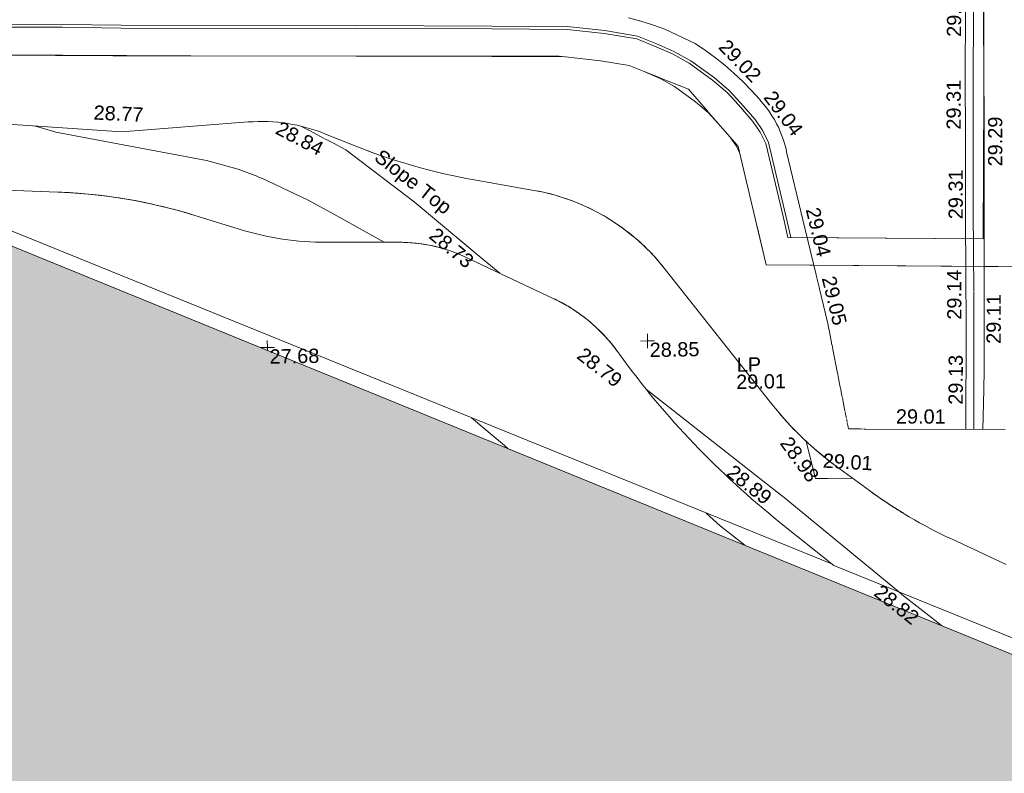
# Model space of a CAD drawing. Header units: millimetres. Extents: x -287732 to 520720, y -103372 to 287754.
# Tile 235 of 256: x 30742 to 56640, y 34038 to 53855. Entities that reach past the tile are written whole.
import ezdxf

# ---------------------------------------------------------------- set-up
doc = ezdxf.new("R2010")
doc.units = ezdxf.units.MM
doc.linetypes.add('IMPORT-UG_ELEC_STREET LIGHTING_QLB2 _2_', pattern=[2700, 1500, -300.0000000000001, 0, -250, 150, -300.0000000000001, 0, -200])
for name, color, linetype, lineweight, true_color in [('00_UAV_FURN_LAMP_POST', 7, 'Continuous', 9, 0xa50000), ('00_UAV_LEVEL_SPOT', 7, 'Continuous', 9, 0x666666), ('00_UAV_ROAD_MARKING_YELLOW_CONTINUOUS', 40, 'Continuous', 9, 0xffbf00), ('00_UAV_SLOPE_TOP', 40, 'Continuous', 9, 0xffbf00), ('01_DTM_CONTOUR_MNR', 7, 'Continuous', 9, 0xa5a552), ('12333-PUM-2D-U-0001-C01 - Rev2_REVIT IMPORT_dwg', 7, 'Continuous', 9, 0x767676), ('A_RHA_Line', 7, 'Continuous', 9, 0x00a600)]:
    doc.layers.add(name, color=color, linetype=linetype, lineweight=lineweight, true_color=true_color)
for name, color, linetype, lineweight in [('00_UAV_ROAD_EDGE', 7, 'Continuous', 9), ('00_UAV_SURFACE', 7, 'Continuous', 9), ('A_RHA_Detail', 7, 'Continuous', 9), ('A_RHA_Floor', 7, 'Continuous', 9)]:
    doc.layers.add(name, color=color, linetype=linetype, lineweight=lineweight)
doc.styles.add('Swis721 Lt BT_2', font='swissl.ttf', dxfattribs={"height": 375})

# ---------------------------------------------------------------- blocks, each defined once
blk = doc.blocks.new('12333-PUM-2D-U-0001-C01 - Rev2_REVIT IMPORT_dwg_UAV-V206-Site Location Plan Proposed')
at = {"layer": '00_UAV_LEVEL_SPOT', "color": 254, "true_color": 0xeaeaea, "flags": 128}
for points in [[(2.772139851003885e-10, -500.0000000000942), (1.386069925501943e-10, 1.386069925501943e-10), (-492.8870605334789, 1.386069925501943e-10)], [(500.0000000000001, 0), (0, 0), (0, 500.0000000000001)]]:
    blk.add_lwpolyline(points, dxfattribs=at)
blk = doc.blocks.new('12333-PUM-2D-U-0001-C01 - Rev2_REVIT IMPORT_dwg_UAV-V207-Site Location Plan Proposed')
at = {"layer": '00_UAV_LEVEL_SPOT', "color": 254, "true_color": 0xcccccc, "flags": 128}
for points in [[(0, -205.4966209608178), (0, 1.386069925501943e-10), (-479.4663044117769, 0)], [(500.0000000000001, 0), (0, 0), (0, 500.0000000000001)]]:
    blk.add_lwpolyline(points, dxfattribs=at)
blk = doc.blocks.new('12333-PUM-2D-U-0001-C01 - Rev2_REVIT IMPORT_dwg_MGS62954_T2_Galway_ITM_3d_Rev1-2077680-Site Location Plan Proposed')
at = {"layer": '00_UAV_ROAD_EDGE', "color": 254, "true_color": 0xeaeaea, "flags": 128}
for points in [[(533958875.3313907, 725601184.1519535), (533958899.3925, 725602482.3520001), (533958925.7706878, 725604077.5662371), (533958998.3925002, 725608469.3520001), (533958998.5640885, 725608489.3067082)], [(533958776.8315166, 725597517.8474048), (533958826.7295003, 725598561.8715003), (533958836.3599078, 725599081.4732978), (533958875.1589234, 725601174.8465996)]]:
    blk.add_lwpolyline(points, dxfattribs=at)
at = {"layer": '00_UAV_ROAD_MARKING_YELLOW_CONTINUOUS', "color": 254, "true_color": 0xeaeaea}
for p, q in [((533958396.8559272, 725601192.5037737), (533958400.0038773, 725601471.3358322)), ((533958392.0375203, 725600765.7097427), (533958396.2023583, 725601134.6134133)), ((533958396.2626278, 725601139.951833), (533958396.836116, 725601190.748982)), ((533958602.1755505, 725600999.4930067), (533958600.5077863, 725600851.7695278)), ((533958603.668969, 725601131.7736815), (533958602.282363, 725601008.954002)), ((533958389.8731846, 725600574.0020639), (533958391.9551153, 725600758.4106532)), ((533958388.8559132, 725600483.8964782), (533958389.8182667, 725600569.1376758))]:
    blk.add_line(p, q, dxfattribs=at)
at = {"layer": '00_UAV_ROAD_MARKING_YELLOW_CONTINUOUS', "color": 254, "true_color": 0xeaeaea, "flags": 128}
for points in [[(533958754.2971504, 725609785.8606826), (533958687.7796368, 725606844.3943532), (533958653.3473029, 725604791.6533731), (533958627.7796369, 725603267.394353), (533958603.8727623, 725601149.8248274)], [(533958400.0709427, 725601477.2762069), (533958420.313832, 725603270.3054502), (533958451.9863532, 725605158.515595), (533958480.3335288, 725606848.4797163), (533958555.0513247, 725610152.5701576)], [(533958600.4299399, 725600844.8742256), (533958594.7796369, 725600344.3943532), (533958584.0839595, 725599795.2891512), (533958539.8203549, 725597522.8407136)], [(533958332.3806762, 725597527.2110156), (533958383.7039746, 725600162.0969553), (533958387.3169982, 725600347.58592), (533958388.7831026, 725600477.4472294)]]:
    blk.add_lwpolyline(points, dxfattribs=at)
at = {"layer": '00_UAV_SLOPE_TOP', "color": 254, "true_color": 0xeaeaea}
for p, q in [((533941183.4330645, 725605694.3107231), (533940977.7678569, 725605806.6080195)), ((533941593.4783091, 725605470.4178596), (533941188.1742454, 725605691.7219441))]:
    blk.add_line(p, q, dxfattribs=at)
at = {"layer": '00_UAV_SLOPE_TOP', "color": 254, "true_color": 0xeaeaea, "flags": 128}
for points in [[(533946148.9591239, 725601844.3572689), (533945719.2663844, 725602215.1299084), (533943926.7295003, 725603761.8715003), (533942156.7295002, 725605162.8715), (533941828.9032702, 725605341.8711457), (533941604.4553748, 725605464.4241632)], [(533956488.2486309, 725593291.3561932), (533953519.7295002, 725595818.8715004), (533953449.5720801, 725595875.9183012), (533949951.7674934, 725598720.0730877)]]:
    blk.add_lwpolyline(points, dxfattribs=at)
at = {"layer": '00_UAV_SLOPE_TOP', "color": 254, "true_color": 0xcccccc, "flags": 128}
blk.add_lwpolyline([(533957599.8178498, 725592379.7536377), (533957268.9388157, 725592650.2232214), (533956575.7295002, 725593216.8715001), (533956488.2486309, 725593291.3561932)], dxfattribs=at)
at = {"layer": '00_UAV_SURFACE', "color": 254, "true_color": 0xeaeaea, "flags": 128}
blk.add_lwpolyline([(533955333.4242669, 725596292.9667559), (533954671.6445437, 725596298.3416167), (533954358.0595003, 725596300.8885002), (533954129.6455399, 725597284.5345405)], dxfattribs=at)
at = {"layer": '01_DTM_CONTOUR_MNR', "color": 254, "true_color": 0xeaeaea, "flags": 128}
for points in [[(533939826.3055165, 725604496.4859375), (533939315.0830984, 725604705.907365), (533938486.0656319, 725604942.1350487), (533934533.7923511, 725605755.5786558), (533933973.2107291, 725605931.2372928)], [(533943117.7725127, 725602712.4830853), (533941731.2438647, 725603523.9568511), (533941122.6542716, 725603861.9007004), (533939951.2572068, 725604445.2996819), (533939828.2477383, 725604495.6903094)]]:
    blk.add_lwpolyline(points, dxfattribs=at)
at = {"layer": '01_DTM_CONTOUR_MNR', "color": 254, "true_color": 0xcccccc, "flags": 128}
for points in [[(533946286.4491226, 725597228.6012495), (533946194.4482389, 725597313.1645365), (533945335.6918891, 725598059.6154943)], [(533952463.5516464, 725594581.1290824), (533951824.9238275, 725595108.2553089), (533951463.1958082, 725595447.6876363)]]:
    blk.add_lwpolyline(points, dxfattribs=at)
at = {"xscale": 0.375, "yscale": 0.375, "zscale": 0.375}
for name, p in [('12333-PUM-2D-U-0001-C01 - Rev2_REVIT IMPORT_dwg_UAV-V207-Site Location Plan Proposed', (533940000.0000001, 725600000.0000001)), ('12333-PUM-2D-U-0001-C01 - Rev2_REVIT IMPORT_dwg_UAV-V206-Site Location Plan Proposed', (533950000.0000001, 725600000.0000001))]:
    blk.add_blockref(name, p, dxfattribs=at)
at = {"layer": '00_UAV_FURN_LAMP_POST', "color": 251, "true_color": 0x666666, "char_height": 375, "attachment_point": 1, "line_spacing_factor": 1.005061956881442, "style": 'Swis721 Lt BT_2'}
for s, insert, width in [('LP', (533952334.9108425, 725599519.454587), 707.5855621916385), ('29.01', (533952312.367331, 725599068.8924886), 1495.902363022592)]:
    blk.add_mtext(s, dxfattribs=dict(at, insert=insert, width=width))
at = {"layer": '00_UAV_LEVEL_SPOT', "char_height": 375, "width": 1495.902363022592, "attachment_point": 1, "line_spacing_factor": 1.005061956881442, "style": 'Swis721 Lt BT_2'}
for s, insert in [('27.68', (533940051.8765643, 725599949.1441547)), ('28.85', (533950051.8765643, 725599949.1441547))]:
    blk.add_mtext(s, dxfattribs=dict(at, insert=insert))
at = {"layer": '00_UAV_ROAD_EDGE', "color": 251, "true_color": 0x666666, "char_height": 375, "width": 1495.902363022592, "attachment_point": 1, "line_spacing_factor": 1.005061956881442, "style": 'Swis721 Lt BT_2'}
for s, insert, rotation in [('29.29', (533959037.3164892, 725604429.9731948), 89.05265320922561), ('29.11', (533958914.0717717, 725599766.4945974), 88.93818969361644)]:
    blk.add_mtext(s, dxfattribs=dict(at, insert=insert, rotation=rotation))
at = {"layer": '00_UAV_ROAD_MARKING_YELLOW_CONTINUOUS', "color": 251, "true_color": 0x666666, "char_height": 375, "width": 1495.902363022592, "attachment_point": 1, "line_spacing_factor": 1.005061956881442, "style": 'Swis721 Lt BT_2'}
for s, insert, rotation in [('29.53', (533958011.4734232, 725607856.5143775), 88.70454973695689), ('29.02', (533952251.3449557, 725607928.2690375), 313.0835974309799), ('29.04', (533953450.2862108, 725606561.7626765), 305.8300317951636), ('29.31', (533957961.0192683, 725605416.7861624), 89.03902030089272), ('29.31', (533957973.5435366, 725603058.952041), 89.03902030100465), ('29.04', (533954584.8792185, 725603463.7113545), 282.58570518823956), ('29.05', (533954974.5452116, 725601652.6346061), 282.5857051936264), ('29.14', (533957891.7171065, 725600418.4195764), 89.26610917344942), ('29.13', (533957886.7650113, 725598184.1793584), 88.88411238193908), ('29.01', (533956502.0609384, 725598087.7165033), 358.79308131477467), ('29.01', (533954571.1292137, 725596962.6848657), 355.7418279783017)]:
    blk.add_mtext(s, dxfattribs=dict(at, insert=insert, rotation=rotation))
at = {"layer": '00_UAV_SLOPE_TOP', "color": 251, "true_color": 0x666666, "char_height": 375, "attachment_point": 1, "line_spacing_factor": 1.005061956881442, "style": 'Swis721 Lt BT_2'}
for s, insert, width, rotation in [('28.77', (533935551.1918698, 725606447.9590595), 1495.902363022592, 356.33466408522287), ('28.84', (533940462.6447457, 725605963.8054714), 1495.902363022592, 331.3645813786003), ('Slope Top', (533943104.2734818, 725605189.6484576), 2763.857699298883, 320.96691237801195), ('28.73', (533944518.2487267, 725603107.6323081), 1495.902363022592, 319.2097959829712), ('28.79', (533948342.2555825, 725599886.7076396), 1495.902363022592, 320.9244854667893), ('28.89', (533952221.6006255, 725596734.0629512), 1495.902363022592, 320.88455355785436), ('28.82', (533956045.5884639, 725593513.6225127), 1495.902363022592, 320.6163269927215)]:
    blk.add_mtext(s, dxfattribs=dict(at, insert=insert, width=width, rotation=rotation))
at = {"layer": '00_UAV_SURFACE', "color": 251, "true_color": 0x666666, "insert": (533953726.1408479, 725597461.6958177), "char_height": 375, "width": 1495.902363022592, "attachment_point": 1, "rotation": 304.9365471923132, "line_spacing_factor": 1.005061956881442, "style": 'Swis721 Lt BT_2'}
blk.add_mtext('28.98', dxfattribs=at)
blk = doc.blocks.new('12333-PUM-2D-U-0001-C01 - Rev2_REVIT IMPORT_dwg-1620468-Site Location Plan Proposed')
blk.add_blockref('12333-PUM-2D-U-0001-C01 - Rev2_REVIT IMPORT_dwg_MGS62954_T2_Galway_ITM_3d_Rev1-2077680-Site Location Plan Proposed', (-533641079.6498471, -725615854.3561786))

msp = doc.modelspace()

# ---------------------------------------------------------------- hatches: boundary and pattern name
at = {"layer": 'A_RHA_Detail', "true_color": 0xff80c0}
h = msp.add_hatch(color=231, dxfattribs=at)
h.paths.add_polyline_path([(56188.28042545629, 24.99999962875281), (65283.05521156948, 24.99999962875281), (65283.05521156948, 22870.95558491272), (88583.301808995, 22870.95558491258), (88583.301808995, 36514.72878646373), (58436.48823028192, 36514.72878646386), (27815.30860791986, 49010.81821995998), (23668.6203268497, 30036.46950734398), (53307.6900862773, 23736.49074818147), (53307.6900862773, 14330.02375410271), (56155.84326007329, 14338.3166313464), (56184.85014944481, 1695.000547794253), (56184.85025759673, 205.5228286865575), (56084.50000007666, 200.5778279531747), (56084.50000007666, 24.99999962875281)])
h.paths.add_polyline_path([(24586.91955213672, 33847.40526666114), (24586.89580502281, 33847.41031426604), (24501.47018237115, 33847.41031426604)])
h.paths.add_polyline_path([(104690.1273206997, 36764.46481787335), (106330.8217241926, 36764.46481787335), (106330.8217241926, 43494.46481787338), (99600.82172419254, 43494.46481787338), (99600.82172419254, 36764.46481787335), (100733.7848329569, 36764.46481787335)])

# ---------------------------------------------------------------- linework, layer by layer
at = {"layer": 'A_RHA_Floor', "color": 253, "true_color": 0xaaaaaa}
for p, q in [((56097.54117045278, 51920.9264131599), (56121.84851932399, 60006.03537411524)), ((56094.99484407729, 55563.48279006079), (56097.54117045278, 51920.9264131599)), ((20786.74577287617, 53700.74062143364), (31855.44242492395, 53655.31328403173)), ((31856.07467645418, 53727.8222301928), (20787.02345767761, 53773.25102302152)), ((31855.44242492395, 53655.31328403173), (33408.50068875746, 53631.44375997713)), ((33408.60607236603, 53707.11842445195), (31856.07467645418, 53727.8222301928)), ((33408.50068875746, 53631.44375997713), (39595.30105682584, 53622.82810084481)), ((39595.45881294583, 53698.50269236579), (33408.60607236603, 53707.11842445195)), ((39595.30105682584, 53622.82810084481), (43162.99017577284, 53612.92154110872)), ((43163.38924427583, 53688.59546259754), (39595.45881294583, 53698.50269236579)), ((43162.99017577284, 53612.92154110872), (45140.19350257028, 53597.55792744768)), ((45144.51242386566, 53673.20139014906), (43163.38924427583, 53688.59546259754)), ((46128.44927600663, 53568.21567815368), (45144.51242386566, 53673.20139014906)), ((45140.19350257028, 53597.55792744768), (46118.11172886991, 53493.21440063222)), ((46118.11172886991, 53493.21440063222), (46970.48109912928, 53348.96963334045)), ((46991.03210328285, 53422.24250788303), (46128.44927600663, 53568.21567815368)), ((47471.55557456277, 53230.73125073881), (46991.03210328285, 53422.24250788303)), ((46970.48109912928, 53348.96963334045), (47442.35261347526, 53160.90658881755)), ((47442.35261347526, 53160.90658881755), (47913.26991403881, 52954.55147971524)), ((47946.82280589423, 53022.4700098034), (47471.55557456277, 53230.73125073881)), ((33193.00946149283, 52908.69770523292), (19283.330420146, 52982.71687697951)), ((39593.79199579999, 52898.9413901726), (35241.73361883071, 52905.00201116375)), ((43159.17277325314, 52889.04124006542), (39593.79199579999, 52898.9413901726)), ((45098.87963769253, 52873.96898786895), (43159.17277325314, 52889.04124006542)), ((46019.22499701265, 52775.7684655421), (45098.87963769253, 52873.96898786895)), ((47913.26991403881, 52954.55147971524), (48354.30910828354, 52710.91056821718)), ((48395.03368563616, 52774.86728271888), (47946.82280589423, 53022.4700098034)), ((47163.00342849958, 52492.97903512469), (46773.89465516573, 52648.0572254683)), ((48354.30910828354, 52710.91056821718), (48966.32300245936, 52265.32997073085)), ((49013.23730179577, 52324.78021885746), (48395.03368563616, 52774.86728271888)), ((47592.31023577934, 52304.85756888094), (47163.00342849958, 52492.97903512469)), ((49401.8854501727, 51992.8466430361), (49013.23730179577, 52324.78021885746)), ((47964.74664358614, 52099.11452588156), (47592.31023577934, 52304.85756888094)), ((48517.55100216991, 51696.64180625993), (47964.74664358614, 52099.11452588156)), ((48966.32300245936, 52265.32997073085), (49349.42702757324, 51938.13147641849)), ((49349.42702757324, 51938.13147641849), (49645.30189614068, 51619.86929982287)), ((49701.58905958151, 51670.46602480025), (49401.8854501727, 51992.8466430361)), ((48847.62114764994, 51414.73807395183), (48517.55100216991, 51696.64180625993)), ((49645.30189614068, 51619.86929982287), (50026.44590077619, 51181.29978693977)), ((50086.62816633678, 51227.41454957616), (49701.58905958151, 51670.46602480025)), ((27525.21811280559, 51296.25671396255), (33431.68220105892, 50908.29342160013)), ((49106.87111155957, 51135.87201733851), (48847.62114764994, 51414.73807395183)), ((33431.68220105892, 50908.29342160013), (36750.66167193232, 51164.76322076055)), ((50026.44590077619, 51181.29978693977), (50220.39149885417, 50893.00171476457)), ((50286.00271070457, 50931.04640659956), (50086.62816633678, 51227.41454957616)), ((38789.40501997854, 50847.90870613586), (39453.09074670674, 50578.59258446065)), ((50220.39149885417, 50893.00171476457), (50363.90259458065, 50602.43628815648)), ((50435.55185133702, 50628.25581282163), (50286.00271070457, 50931.04640659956)), ((49592.76889421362, 50529.07445351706), (49450.75541583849, 50740.17598117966)), ((49678.52136243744, 50355.45232100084), (49592.76889421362, 50529.07445351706)), ((50363.90259458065, 50602.43628815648), (50829.02914618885, 48642.35778915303)), ((50902.70602900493, 48659.63274361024), (50435.55185133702, 50628.25581282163)), ((31746.90704777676, 49321.83352280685), (27627.09809662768, 49473.6050472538)), ((27627.09809662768, 49473.6050472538), (52119.91640636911, 39534.69786509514)), ((42748.55040704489, 49632.85660466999), (44268.78355022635, 49366.48764818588)), ((36518.59775058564, 48346.4612799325), (35320.89895708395, 48715.7968562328)), ((50376.88585847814, 47412.49146740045), (50123.97687828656, 48478.2690555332)), ((50829.02914618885, 48642.35778915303), (50948.54549542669, 48126.40459498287)), ((51026.35761506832, 48125.82769344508), (50902.70602900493, 48659.63274361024)), ((56087.75799445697, 48666.8469851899), (56087.91043595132, 48088.30118317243)), ((50356.05234000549, 47476.42545080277), (50146.55924404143, 48380.80909964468)), ((56087.91043595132, 48088.30118317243), (56086.01867668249, 48088.31520873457)), ((44775.9811756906, 46526.1163442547), (42450.57472735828, 47619.1448573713)), ((56481.34634932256, 47361.88185566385), (50372.21370609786, 47406.65668267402)), ((47694.11570982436, 47324.9892032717), (50526.68459100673, 43744.55091088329)), ((50739.74895966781, 40635.60116214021), (52156.23939730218, 39505.72449626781)), ((55247.33264748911, 40200.32329079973), (56689.76239354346, 39529.04403080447))]:
    msp.add_line(p, q, dxfattribs=at)
at = {"layer": 'A_RHA_Floor', "color": 254, "true_color": 0xdddddd}
for p, q in [((47045.80121083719, 53828.68549601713), (46755.0873558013, 53905.16029375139)), ((47333.05764041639, 53740.10394317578), (47054.79995015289, 53825.91054576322)), ((47614.95285884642, 53640.06779736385), (47333.05764041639, 53740.10394317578)), ((47710.69320298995, 53603.08981190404), (47614.95285884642, 53640.06779736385)), ((48504.9621901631, 53229.75350732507), (47710.69320298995, 53603.08981190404)), ((48780.72944047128, 53045.16246205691), (48504.9621901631, 53229.75350732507)), ((19029.65292103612, 52984.06680017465), (35241.73361883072, 52905.00201116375)), ((44934.54034293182, 52891.50393213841), (45098.87963769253, 52873.96898786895)), ((49039.38194809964, 52855.87637892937), (48780.72944047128, 53045.16246205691)), ((49285.99414187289, 52659.16388736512), (49039.38194809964, 52855.87637892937)), ((46019.22499701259, 52775.76846554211), (46773.89465516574, 52648.0572254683)), ((49528.04230444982, 52449.06146127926), (49285.99414187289, 52659.16388736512)), ((47163.00342849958, 52492.97903512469), (47589.10453431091, 52323.15765631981)), ((47599.33626978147, 52319.07982736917), (48332.54672631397, 52026.8608939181)), ((49761.10543316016, 52228.98336376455), (49528.04230444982, 52449.06146127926)), ((49984.74821113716, 51999.33864208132), (49761.10543316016, 52228.98336376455)), ((48332.54672631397, 52026.8608939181), (48849.95917719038, 51431.49188950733)), ((50197.42533991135, 51761.81780534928), (49984.74821113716, 51999.33864208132)), ((50240.09352827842, 51711.67520207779), (50197.42533991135, 51761.81780534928)), ((50315.88169056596, 51623.71358554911), (50240.09352827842, 51711.67520207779)), ((50391.01267558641, 51528.74613127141), (50315.88169056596, 51623.71358554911)), ((48861.43259226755, 51418.28981889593), (49610.73441222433, 50556.09356174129)), ((50462.10093643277, 51430.71581645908), (50391.01267558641, 51528.74613127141)), ((50529.02175314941, 51329.79462989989), (50462.10093643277, 51430.71581645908)), ((50591.65773222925, 51226.15960859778), (50529.02175314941, 51329.79462989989)), ((50649.76733183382, 51120.23255845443), (50591.65773222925, 51226.15960859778)), ((50697.23872336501, 51025.01743435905), (50649.76733183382, 51120.23255845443)), ((50746.86252570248, 50914.85961975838), (50697.23872336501, 51025.01743435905)), ((50791.93174555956, 50802.46634430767), (50746.86252570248, 50914.85961975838)), ((50832.2548899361, 50688.28435407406), (50791.93174555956, 50802.46634430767)), ((49620.32796007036, 50545.0545907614), (49638.48718188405, 50524.15938850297)), ((50867.76121850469, 50572.51396334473), (50832.2548899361, 50688.28435407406)), ((50898.18740378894, 50456.12728223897), (50867.76121850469, 50572.51396334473)), ((50914.3452802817, 50384.36723227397), (50898.18740378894, 50456.12728223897)), ((51342.41018129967, 48588.1494486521), (50914.3452802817, 50384.36723227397)), ((51691.34328553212, 47144.25676018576), (51342.41018129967, 48588.1494486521)), ((50948.54549542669, 48126.40459498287), (56086.01867668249, 48088.31520869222)), ((51769.11037016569, 46822.45489184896), (51692.37104346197, 47140.00387577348)), ((56118.94436423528, 47364.53795877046), (56474.5606785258, 47361.93158894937)), ((51938.42512399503, 46121.82679995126), (51771.76935357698, 46811.45196132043)), ((51982.94724742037, 45937.5932959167), (51938.75845007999, 46120.44748944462)), ((52003.80426766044, 45833.07350637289), (51984.81037462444, 45929.88363548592)), ((52027.68059026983, 45711.37808194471), (52005.53514580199, 45824.25137938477)), ((52107.45499608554, 45304.77525901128), (52029.66388998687, 45701.26938535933)), ((52130.12623687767, 45189.22202597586), (52108.86866736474, 45297.56990628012)), ((52244.97956106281, 44603.82517645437), (52132.04185277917, 45179.4583075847)), ((52259.06881708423, 44532.01353194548), (52246.18823077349, 44597.66469789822)), ((52280.53259030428, 44422.61465027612), (52260.91927034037, 44522.58194157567)), ((52325.08956542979, 44195.51183851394), (52281.55440559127, 44417.40655156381)), ((52338.35616082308, 44127.89321970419), (52327.16551716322, 44184.93090310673)), ((52369.03016154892, 43971.55065396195), (52340.32627786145, 44117.85171402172)), ((52376.15461125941, 43935.23798783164), (52369.1850284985, 43970.76131133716)), ((52391.26445169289, 43858.22451826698), (52379.87623147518, 43916.2692312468)), ((52399.5993367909, 43815.74237408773), (52392.22823810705, 43853.31218739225)), ((52439.76819608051, 43611.00538590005), (52401.34530631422, 43806.84332771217)), ((52451.86407486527, 43549.35380216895), (52440.6660697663, 43606.42900615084)), ((52461.21118804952, 43501.71242435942), (52454.04821858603, 43538.22142213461)), ((52473.07615250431, 43441.23778976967), (52463.76278475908, 43488.70717017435)), ((52484.73645403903, 43381.80630329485), (52474.43113265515, 43434.33158033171)), ((52494.67198674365, 43331.16580520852), (52489.02673998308, 43359.93910969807)), ((52506.87899035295, 43268.94782844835), (52496.62084819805, 43321.23263728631)), ((52530.62501231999, 43147.91653443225), (52509.54136747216, 43255.37793668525)), ((52540.90425566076, 43095.5241747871), (52531.79610989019, 43141.94755762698)), ((52584.79724001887, 43093.0460607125), (52547.60653819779, 43093.18037225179)), ((52730.79414699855, 43092.51880340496), (52589.46071733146, 43093.02921890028)), ((52780.89255425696, 43092.33787661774), (52741.96973451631, 43092.47844357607)), ((52848.95164211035, 43092.09208612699), (52781.55242628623, 43092.33549353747)), ((52931.99921232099, 43091.79216581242), (52855.14413310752, 43092.06972239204)), ((52977.16198868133, 43091.62906370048), (52951.69812811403, 43091.72102459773)), ((56666.39766664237, 43078.30565461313), (52988.27540409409, 43091.58892840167)), ((58911.62749100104, 36764.46481787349), (52156.23939730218, 39505.72449626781))]:
    msp.add_line(p, q, dxfattribs=at)
at = {"layer": 'A_RHA_Floor', "color": 7, "true_color": 0xf1f1f1}
for p, q in [((33193.00946149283, 52908.69770523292), (33407.49261246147, 52907.55635142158)), ((33407.49261246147, 52907.55635142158), (44934.54034293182, 52891.50393213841)), ((33446.58671915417, 52907.50190947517), (33699.8652602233, 52907.1491970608)), ((33701.87508643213, 52907.14639820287), (33956.08613993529, 52906.79238718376)), ((33957.45449996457, 52906.79048162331), (34213.13808092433, 52906.43441998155)), ((34213.79366137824, 52906.43350702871), (34469.47877296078, 52906.07744325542)), ((34470.87475495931, 52906.07549922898), (34726.95986431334, 52905.71887842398)), ((34727.48725618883, 52905.71814398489), (34984.02634434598, 52905.36089097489)), ((56097.54117045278, 51920.9264131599), (56086.01867668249, 48088.31520869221)), ((49638.48718188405, 50524.15938850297), (50123.97687828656, 48478.2690555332)), ((50124.25208146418, 48477.10932850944), (50146.55924404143, 48380.80909964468)), ((51026.35761506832, 48125.82769344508), (56086.01867668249, 48088.31520873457)), ((50356.05234000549, 47476.42545080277), (50372.21370609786, 47406.65668267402)), ((56118.94436423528, 47364.53795877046), (50378.28100497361, 47406.61221445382)), ((56880.97932342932, 47358.9528805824), (56474.5606785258, 47361.93158894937)), ((56481.34634932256, 47361.88185566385), (56880.97932342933, 47358.95288058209))]:
    msp.add_line(p, q, dxfattribs=at)
at = {"layer": 'A_RHA_Floor', "color": 7, "true_color": 0xf9f9f9}
for p, q in [((40740.51084199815, 48001.00226698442), (38811.194599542, 48001.00226698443)), ((46466.27423361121, 45127.11482922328), (46518.27677595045, 45055.40361367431)), ((53092.12354406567, 41473.73374072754), (52227.24671551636, 42106.66457431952)), ((53092.12354406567, 41473.73374072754), (53092.1235440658, 41473.73374072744))]:
    msp.add_line(p, q, dxfattribs=at)
at = {"layer": 'A_RHA_Floor', "color": 253, "true_color": 0xaaaaaa}
for centre, radius, start, end in [((37097.35972316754, 46678.13860293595), 4500, 67.9132451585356, 94.41867544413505), ((37097.35972316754, 46678.13860293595), 4499.999999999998, 67.91324515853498, 94.41867544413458), ((45544.45381522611, 65589.76495598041), 16200, 247.9132451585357, 260.0617546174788), ((45544.45381522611, 65589.76495598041), 16200.00000000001, 247.9132451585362, 260.061754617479), ((31236.65829814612, 35471.22897955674), 13859.99999999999, 72.86175466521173, 87.89020868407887), ((31236.65829814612, 35471.22897955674), 13860, 72.86175466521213, 87.89020868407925), ((43302.2984214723, 43850.51932921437), 5599.999999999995, 38.34834936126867, 80.06175461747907), ((43302.2984214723, 43850.51932921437), 5599.999999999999, 69.63340330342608, 80.06175461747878), ((43302.2984214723, 43850.51932921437), 5599.999999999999, 61.81213981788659, 69.63340330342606), ((43302.2984214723, 43850.51932921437), 5599.999999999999, 53.99087633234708, 61.81213981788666), ((38811.19459954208, 55781.00226698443), 7780.000000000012, 252.861754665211, 269.9999999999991), ((38811.19459954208, 55781.00226698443), 7779.999999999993, 252.8617546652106, 269.9999999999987), ((43302.2984214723, 43850.51932921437), 5599.999999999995, 38.34834936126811, 53.99087633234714), ((40740.51084199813, 43981.00226698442), 4019.999999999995, 64.82471001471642, 90.00000000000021), ((40740.51084199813, 43981.00226698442), 4020.000000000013, 64.82471001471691, 90.00000000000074), ((42904.26946037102, 42544.06972791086), 4399.999999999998, 35.94834927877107, 64.82471001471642), ((42904.26946037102, 42544.06972791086), 4400.000000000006, 35.9483492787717, 64.82471001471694), ((64894.9832197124, 58381.56811362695), 22700.00000000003, 215.9483492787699, 231.4220635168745), ((64894.9832197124, 58381.56811362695), 22699.99999999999, 215.9483492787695, 231.422063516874), ((57412.42669667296, 49192.02332056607), 8779.999999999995, 218.3483493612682, 233.8027315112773), ((57412.42669667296, 49192.02332056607), 8780.00000000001, 218.3483493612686, 233.8027315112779), ((60639.57230934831, 51787.04635770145), 12779.99999999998, 233.8027315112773, 245.0436307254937), ((60639.57230934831, 51787.04635770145), 12780.00000000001, 233.8027315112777, 245.0436307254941)]:
    msp.add_arc(centre, radius, start, end, dxfattribs=at)
at = {"layer": 'A_RHA_Floor', "color": 7, "true_color": 0xf9f9f9}
for centre, radius, start, end in [((45544.45381522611, 65589.76495598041), 16199.99999999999, 249.431808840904, 250.9503725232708), ((45544.45381522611, 65589.76495598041), 16200.00000000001, 249.431808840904, 250.9503725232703), ((45544.45381522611, 65589.76495598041), 16199.99999999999, 249.4318088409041, 250.9503725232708), ((31236.65829814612, 35471.22897955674), 13859.99999999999, 72.8617546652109, 87.89020868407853), ((31236.65829814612, 35471.22897955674), 13860, 76.20141111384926, 87.89020868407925), ((31236.65829814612, 35471.22897955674), 13860, 81.21089578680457, 87.89020868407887), ((31236.65829814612, 35471.22897955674), 13860, 77.87123933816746, 81.21089578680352), ((31236.65829814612, 35471.22897955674), 13859.99999999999, 72.86175466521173, 77.871239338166), ((31236.65829814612, 35471.22897955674), 13860, 74.53158288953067, 76.20141111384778), ((31236.65829814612, 35471.22897955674), 13860, 72.86175466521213, 74.53158288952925), ((40740.51084199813, 43981.00226698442), 4020, 64.824710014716, 89.9999999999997), ((40740.51084199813, 43981.00226698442), 4020.000000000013, 67.97162126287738, 90.00000000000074), ((40740.51084199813, 43981.00226698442), 4020, 86.85308875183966, 90.00000000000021), ((40740.51084199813, 43981.00226698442), 4019.999999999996, 83.70617750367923, 86.85308875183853), ((40740.51084199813, 43981.00226698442), 4019.999999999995, 80.55926625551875, 83.70617750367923), ((40740.51084199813, 43981.00226698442), 4020, 77.41235500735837, 80.55926625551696), ((40740.51084199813, 43981.00226698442), 4019.999999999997, 74.26544375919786, 77.41235500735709), ((40740.51084199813, 43981.00226698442), 4019.999999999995, 64.82471001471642, 74.26544375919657), ((40740.51084199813, 43981.00226698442), 4020.000000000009, 64.82471001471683, 67.9716212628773), ((42904.26946037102, 42544.06972791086), 4399.999999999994, 61.99132263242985, 64.8247100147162), ((42904.26946037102, 42544.06972791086), 4400.000000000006, 61.99132263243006, 64.82471001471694), ((42904.26946037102, 42544.06972791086), 4399.999999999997, 61.99132263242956, 64.82471001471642), ((42904.26946037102, 42544.06972791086), 4399.999999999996, 35.94834927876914, 61.93707394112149), ((42904.26946037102, 42544.06972791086), 4400.000000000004, 50.38652964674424, 61.93707394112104), ((42904.26946037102, 42544.06972791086), 4399.999999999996, 59.04943786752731, 61.93707394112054), ((42904.26946037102, 42544.06972791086), 4399.999999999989, 56.16180179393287, 59.04943786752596), ((42904.26946037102, 42544.06972791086), 4399.999999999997, 53.2741657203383, 56.16180179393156), ((42904.26946037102, 42544.06972791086), 4399.999999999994, 50.38652964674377, 53.27416572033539), ((42904.26946037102, 42544.06972791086), 4400.000000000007, 35.94834927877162, 50.38652964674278), ((42904.26946037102, 42544.06972791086), 4399.999999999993, 47.4988935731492, 50.38652964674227), ((42904.26946037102, 42544.06972791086), 4399.999999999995, 44.61125749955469, 47.49889357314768), ((42904.26946037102, 42544.06972791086), 4399.999999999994, 41.72362142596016, 44.61125749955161), ((42904.26946037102, 42544.06972791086), 4399.999999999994, 38.83598535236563, 41.72362142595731), ((42904.26946037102, 42544.06972791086), 4399.999999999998, 35.94834927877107, 38.83598535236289), ((57412.42669667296, 49192.02332056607), 8779.999999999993, 220.2801471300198, 226.2697197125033), ((57412.42669667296, 49192.02332056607), 8780.000000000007, 220.2801471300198, 226.2697197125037), ((57412.42669667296, 49192.02332056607), 8779.999999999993, 220.2801471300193, 222.2119448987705), ((57412.42669667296, 49192.02332056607), 8779.999999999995, 222.2119448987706, 224.1437426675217), ((57412.42669667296, 49192.02332056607), 8779.999999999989, 224.1437426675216, 226.0755404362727), ((57412.42669667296, 49192.02332056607), 8779.999999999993, 226.0755404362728, 226.2697197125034), ((57412.42669667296, 49192.02332056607), 8779.999999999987, 226.3170151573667, 226.4720534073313), ((57412.42669667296, 49192.02332056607), 8780.00000000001, 226.3170151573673, 226.4720534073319), ((57412.42669667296, 49192.02332056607), 8779.999999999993, 226.3170151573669, 226.4720534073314), ((57412.42669667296, 49192.02332056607), 8779.999999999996, 226.5584898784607, 233.0096130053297), ((57412.42669667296, 49192.02332056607), 8780.00000000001, 226.5584898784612, 233.0096130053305), ((57412.42669667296, 49192.02332056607), 8780.000000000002, 226.5584898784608, 228.007338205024), ((57412.42669667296, 49192.02332056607), 8779.999999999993, 228.007338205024, 229.9391359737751), ((57412.42669667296, 49192.02332056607), 8779.999999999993, 229.9391359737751, 231.8709337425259), ((57412.42669667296, 49192.02332056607), 8779.999999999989, 231.8709337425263, 233.0096130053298), ((57412.42669667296, 49192.02332056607), 8779.999999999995, 233.1682367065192, 233.8027315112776), ((57412.42669667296, 49192.02332056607), 8780.000000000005, 233.16823670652, 233.8027315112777), ((57412.42669667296, 49192.02332056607), 8779.99999999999, 233.1682367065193, 233.8027315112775), ((60639.57230934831, 51787.04635770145), 12779.99999999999, 233.8027315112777, 238.6202597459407), ((60639.57230934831, 51787.04635770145), 12780, 233.8027315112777, 238.6202597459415), ((60639.57230934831, 51787.04635770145), 12779.99999999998, 233.8027315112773, 235.4085742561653), ((60639.57230934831, 51787.04635770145), 12779.99999999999, 235.4085742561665, 237.0144170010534), ((60639.57230934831, 51787.04635770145), 12779.99999999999, 237.0144170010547, 238.6202597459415)]:
    msp.add_arc(centre, radius, start, end, dxfattribs=at)
at = {"layer": 'A_RHA_Line', "color": 7}
msp.add_line((58436.48823028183, 36514.72878646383), (27815.30860791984, 49010.81821995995), dxfattribs=at)

# ---------------------------------------------------------------- block references
at = {"layer": '12333-PUM-2D-U-0001-C01 - Rev2_REVIT IMPORT_dwg', "color": 254, "linetype": 'IMPORT-UG_ELEC_STREET LIGHTING_QLB2 _2_', "true_color": 0xffd4d4, "rotation": 0.9999999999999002}
msp.add_blockref('12333-PUM-2D-U-0001-C01 - Rev2_REVIT IMPORT_dwg-1620468-Site Location Plan Proposed', (-261895.0770586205, 55869.5817132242), dxfattribs=at)

doc.saveas('drawing.dxf')
